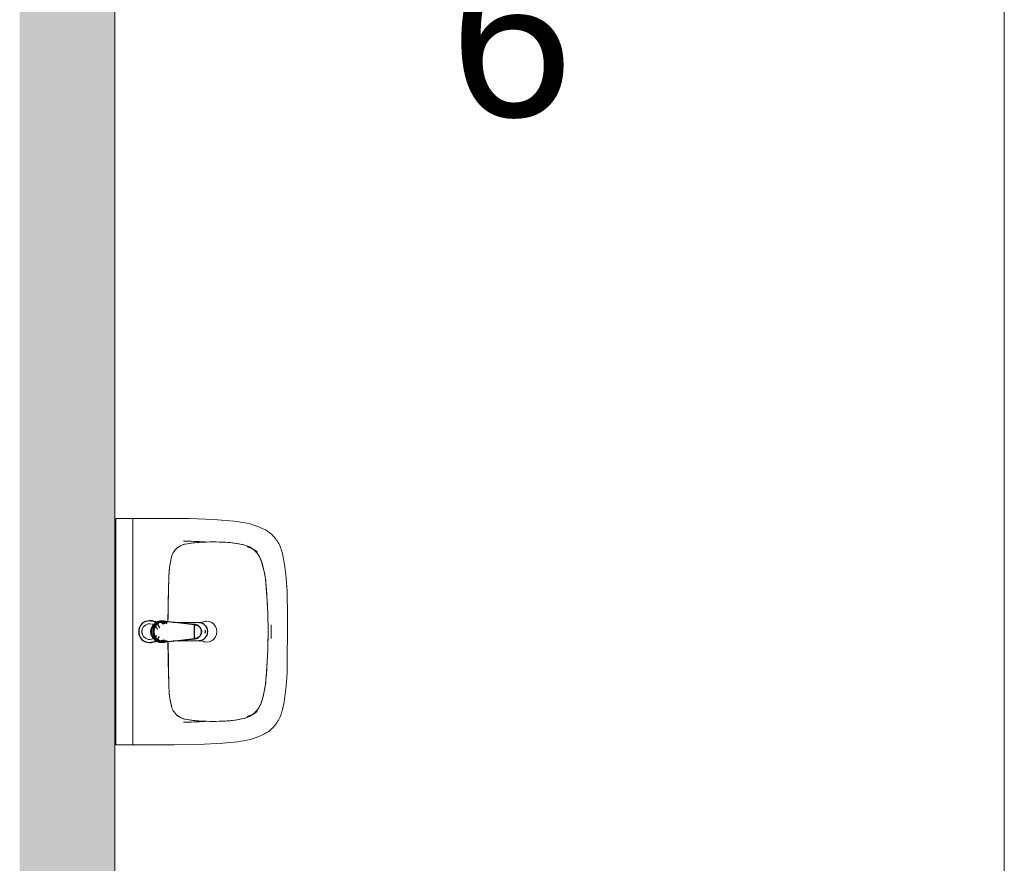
# Model space of a CAD drawing. Header units: millimetres. Extents: x 23089 to 106528, y 39021 to 113498.
# Tile 17 of 50: x 54987 to 57159, y 46022 to 47883. Entities that reach past the tile are written whole.
import ezdxf

# ---------------------------------------------------------------- set-up
doc = ezdxf.new("R2010")
doc.units = ezdxf.units.MM
for name, color, linetype, lineweight in [('A--A2__Ruwbouw', 8, 'Continuous', 9), ('A--L22__Binnenwanden', 2, 'Continuous', 9), ('A--L74__VasteSanitaireVoorz', 1, 'Continuous', 9), ('A--LR9__AlgVoorz', 7, 'Continuous', 9), ('A--TR9__AlgVoorz', 1, 'Continuous', 13)]:
    doc.layers.add(name, color=color, linetype=linetype, lineweight=lineweight)
doc.styles.add('Arial', font='arial.ttf', dxfattribs={"height": 350})

# ---------------------------------------------------------------- blocks, each defined once
blk = doc.blocks.new('74_PF_wastafel 50x38_sphinx300_un - 74_PF_wastafel 50x38_sphinx300_un-V10-DO-Begane grond - Nieuwe vloeren')
at = {"layer": 'A--L74__VasteSanitaireVoorz'}
for p, q in [((242.8, 0), (247.2, 0)), ((247.2, 0), (250, 0)), ((-250, 0), (-250, -37.5)), ((-242, 0), (-250, 0)), ((-250, 0), (-247.2, 0)), ((-247.2, 0), (-242.8, 0)), ((242, 0), (-242, 0)), ((250, 0), (242, 0)), ((250, -37.5), (250, 0)), ((-250, -37.5), (-250, -129)), ((-250, -37.5), (-241, -37.5)), ((-250, -37.5), (-242, -37.5)), ((-242, -37.5), (242, -37.5)), ((242, -37.5), (250, -37.5)), ((250, -129), (250, -37.5)), ((-124.1, -117.2), (-20.7, -115.6)), ((21.7, -115.1), (124.1, -117.2))]:
    blk.add_line(p, q, dxfattribs=at)
at = {"layer": 'A--L74__VasteSanitaireVoorz', "lineweight": 25}
for p, q in [((-21, -99.7), (-23.8, -77.6)), ((23.8, -77.6), (21, -99.7)), ((-23, -98.5), (-23, -107.4)), ((-23, -98.5), (-21.6, -106)), ((-20, -98.6), (-23, -98.5)), ((-20.7, -113.1), (-21, -99.6)), ((-20.8, -101.2), (-20.6, -113)), ((23, -98.5), (20, -98.6)), ((20.6, -113.2), (20.8, -101.2)), ((21, -99.6), (20.7, -113.2)), ((23, -107.4), (23, -98.5)), ((-21.8, -114.8), (-15.5, -173.4)), ((-20.5, -126.4), (-19.8, -183.7)), ((15.5, -173.4), (21.8, -114.8)), ((19.7, -183.7), (20.4, -126.7)), ((-15.3, -173.4), (0, -173.4)), ((-15.2, -173.4), (15.2, -173.4)), ((0, -173.4), (15.3, -173.4))]:
    blk.add_line(p, q, dxfattribs=at)
at = {"layer": 'A--L74__VasteSanitaireVoorz', "flags": 128}
for points in [[(250, -37.5), (249.7, -37.5), (248.8, -37.5), (247.4, -37.5), (245.5, -37.5), (243.3, -37.5), (241, -37.5)], [(-250, -129), (-248.9, -182.6), (-245.7, -236.1), (-242.7, -269.1)], [(-193, -153.2), (-192.7, -151.6), (-192.3, -150.1), (-191.8, -148.6), (-191.3, -147.1), (-190.7, -145.6), (-190.1, -144.1), (-189.4, -142.7), (-188.6, -141.3), (-187.8, -139.9), (-187, -138.6), (-186.1, -137.3), (-185.1, -136), (-184.1, -134.8), (-183, -133.6), (-181.9, -132.5), (-180.8, -131.4), (-179.6, -130.3), (-178.3, -129.3), (-177.1, -128.5)], [(-167.2, -123.7), (-159.8, -121.9), (-152.4, -120.3), (-145, -119.1), (-137.5, -118.1), (-129.9, -117.5), (-124.1, -117.2)], [(124.1, -117.2), (131.7, -117.6), (139.2, -118.3), (146.7, -119.4), (154.2, -120.7), (161.6, -122.3), (167.2, -123.7)], [(177.1, -128.5), (178.4, -129.4), (179.6, -130.4), (180.8, -131.5), (182, -132.6), (183.1, -133.7), (184.2, -134.9), (185.2, -136.1), (186.1, -137.4), (187, -138.7), (187.9, -140), (188.7, -141.4), (189.4, -142.8), (190.1, -144.2), (190.8, -145.7), (191.3, -147.2), (191.9, -148.7), (192.3, -150.2), (192.7, -151.8), (193, -153.2)], [(242.7, -269.1), (247.2, -215.7), (249.6, -162.1), (250, -129)], [(-197.2, -187.1), (-196.5, -177.3), (-195.4, -167.6), (-193.9, -157.9), (-193, -153.2)], [(193, -153.2), (194.7, -162.8), (196, -172.5), (196.9, -182.3), (197.2, -187.1)], [(-197.2, -242.1), (-197.9, -221.1), (-197.7, -200.1), (-197.2, -187.1)], [(197.2, -187.1), (197.9, -208), (197.7, -229), (197.2, -242.1)], [(-191.5, -282.5), (-193.4, -273.3), (-195, -264.1), (-196.2, -254.8), (-197, -245.4), (-197.2, -242.1)], [(197.2, -242.1), (196.5, -251.4), (195.4, -260.7), (194, -270), (192.2, -279.2), (191.5, -282.5)], [(-242.7, -269.1), (-241.8, -276), (-240.7, -282.8), (-239.3, -289.5), (-237.6, -296.2), (-235.7, -302.8), (-233.4, -309.4), (-231, -315.8), (-228.3, -322.2), (-225.6, -327.8)], [(225.6, -327.8), (228.5, -321.6), (231.2, -315.2), (233.7, -308.8), (235.8, -302.2), (237.8, -295.6), (239.4, -288.9), (240.8, -282.1), (241.9, -275.3), (242.7, -269.1)], [(-157.2, -320.6), (-159.2, -319.8), (-161.1, -319), (-163.1, -318.1), (-164.9, -317.2), (-166.8, -316.1), (-168.6, -315), (-170.3, -313.9), (-172, -312.6), (-173.7, -311.3), (-175.3, -309.9), (-176.8, -308.5), (-178.3, -307), (-179.8, -305.4), (-181.1, -303.8), (-182.4, -302.1), (-183.6, -300.4), (-184.8, -298.6), (-185.9, -296.8), (-186.9, -295), (-187.8, -293.1), (-188.7, -291.1), (-189.5, -289.2), (-190.2, -287.2), (-190.8, -285.2), (-191.3, -283.1), (-191.5, -282.5)], [(191.5, -282.5), (191, -284.5), (190.4, -286.6), (189.7, -288.6), (188.9, -290.5), (188.1, -292.5), (187.2, -294.4), (186.2, -296.2), (185.1, -298.1), (184, -299.9), (182.8, -301.6), (181.5, -303.3), (180.2, -304.9), (178.8, -306.5), (177.3, -308), (175.8, -309.5), (174.2, -310.9), (172.6, -312.2), (170.9, -313.5), (169.1, -314.7), (167.3, -315.8), (165.5, -316.9), (163.6, -317.8), (161.7, -318.8), (159.8, -319.6), (157.8, -320.3), (157.2, -320.6)], [(-106.8, -331.3), (-115.2, -330.4), (-123.6, -329.1), (-131.9, -327.5), (-140.1, -325.6), (-148.3, -323.4), (-156.3, -320.8), (-157.2, -320.6)], [(157.2, -320.6), (149.1, -323.2), (141, -325.4), (132.8, -327.4), (124.5, -329), (116.1, -330.2), (107.7, -331.2), (106.8, -331.3)], [(-225.6, -327.8), (-224.3, -330.3), (-222.9, -332.7), (-221.5, -335), (-219.9, -337.3), (-218.3, -339.5), (-216.5, -341.6), (-214.7, -343.7), (-212.8, -345.7), (-210.8, -347.6), (-208.8, -349.5), (-206.8, -351.1)], [(106.8, -331.3), (57.9, -334.6), (8.9, -335.9), (-40, -335.3), (-89, -332.7), (-106.8, -331.3)], [(206.8, -351.1), (209, -349.3), (211, -347.5), (213, -345.5), (214.9, -343.5), (216.7, -341.5), (218.4, -339.3), (220, -337.1), (221.6, -334.8), (223.1, -332.5), (224.4, -330.1), (225.6, -327.8)], [(-206.8, -351.1), (-204.1, -353.1), (-201.4, -355.1), (-198.5, -356.9), (-195.6, -358.6), (-192.6, -360.2), (-189.6, -361.7), (-186.5, -363.1), (-183.3, -364.3), (-180.1, -365.4), (-176.9, -366.4), (-173.6, -367.3), (-172.1, -367.6)], [(-172.1, -367.6), (-154.6, -371.1), (-137, -373.8), (-119.3, -375.9), (-101.5, -377.2), (-90, -377.7)], [(90, -377.7), (107.8, -376.8), (125.6, -375.2), (143.2, -372.9), (160.8, -369.9), (172.1, -367.6)], [(172.1, -367.6), (175.4, -366.8), (178.6, -365.9), (181.9, -364.8), (185, -363.7), (188.2, -362.4), (191.2, -360.9), (194.2, -359.4), (197.2, -357.7), (200.1, -355.9), (202.9, -354), (205.6, -352), (206.8, -351.1)], [(-90, -377.7), (32.9, -378.8), (90, -377.7)]]:
    blk.add_lwpolyline(points, dxfattribs=at)
at = {"layer": 'A--L74__VasteSanitaireVoorz', "lineweight": 25, "flags": 128}
for points in [[(-19.6, -103.8), (-19.3, -104.6), (-19, -105.3), (-18.6, -106.1)], [(17.5, -112.5), (21.6, -106), (23, -98.5)], [(17.7, -107.9), (18.1, -107.2), (18.5, -106.4), (18.8, -105.7), (19.1, -104.9), (19.4, -104.1), (19.6, -103.8)], [(-21.7, -114.9), (-18.5, -144.2), (-15.2, -173.4)], [(15.2, -173.4), (18.5, -144.2), (21.7, -114.9)], [(-15.5, -173.4), (-15.5, -174.1), (-15.5, -174.7), (-15.4, -175.3), (-15.3, -175.9), (-15.2, -176.5), (-15.1, -177.1), (-14.9, -177.7), (-14.8, -178.3), (-14.5, -178.9), (-14.3, -179.5), (-14.1, -180.1), (-13.8, -180.6), (-13.5, -181.2), (-13.2, -181.7), (-12.8, -182.2), (-12.5, -182.7), (-12.1, -183.2), (-11.7, -183.7), (-11.3, -184.1), (-10.8, -184.6), (-10.4, -185), (-9.9, -185.4), (-9.4, -185.8), (-8.9, -186.2), (-8.4, -186.5), (-7.9, -186.8), (-7.3, -187.1), (-6.8, -187.4), (-6.2, -187.7), (-5.6, -187.9), (-5, -188.1), (-4.5, -188.3), (-3.9, -188.5), (-3.3, -188.6), (-2.6, -188.8), (-2, -188.8), (-1.4, -188.9), (-0.8, -189), (-0.2, -189), (0.5, -189), (1.1, -188.9), (1.7, -188.9), (2.3, -188.8), (2.9, -188.7), (3.5, -188.6), (4.1, -188.4), (4.7, -188.2), (5.3, -188), (5.9, -187.8), (6.5, -187.6), (7, -187.3), (7.6, -187), (8.1, -186.7), (8.6, -186.4), (9.1, -186), (9.6, -185.6), (10.1, -185.2), (10.6, -184.8), (11, -184.4), (11.5, -183.9), (11.9, -183.5), (12.3, -183), (12.6, -182.5), (13, -182), (13.3, -181.4), (13.6, -180.9), (13.9, -180.4), (14.2, -179.8), (14.4, -179.2), (14.6, -178.6), (14.8, -178.1), (15, -177.5), (15.2, -176.9), (15.3, -176.2), (15.4, -175.6), (15.5, -175), (15.5, -174.4), (15.5, -173.8), (15.5, -173.4)]]:
    blk.add_lwpolyline(points, dxfattribs=at)
at = {"layer": 'A--L74__VasteSanitaireVoorz', "lineweight": 25}
for start, end in [(0, 180), (180, 243.6372), (288, 0)]:
    blk.add_arc((0, -74.6), 24, start, end, dxfattribs=at)
at = {"layer": 'A--L74__VasteSanitaireVoorz'}
for centre, radius, start, end in [((0, -75), 17.5, 0, 180), ((0, -75), 17.5, 75, 105), ((0, -75), 17.5, 180, 240), ((0, -75), 17.5, 285, 0), ((0, -75), 17.5, 285, 300), ((-154, -160.8), 39.8, 125.6177, 169.0021), ((-159, -153.8), 31.2, 105.2254, 125.6177), ((-117.5, -306.2), 189.1, 92.0128, 105.2254), ((0, -3649.7), 3534.7, 90.3412, 92.0128), ((0, -3649.7), 3534.7, 87.9872, 89.6485), ((117.5, -306.2), 189.1, 74.7746, 87.9872), ((159, -153.8), 31.2, 54.3823, 74.7746), ((154, -160.8), 39.8, 10.9979, 54.3823), ((1090.6, -129), 1290.6, 180.891, 183), ((-1090.6, -129), 1290.6, 357, 359.109), ((47.1, -199.9), 244.6, 169.0021, 176.9979), ((-47.1, -199.9), 244.6, 3.0021, 10.9979), ((327.2, -214.6), 525.1, 176.9979, 183.0021), ((0, -200), 23, 150, 180), ((0, -200), 23, 360, 30), ((-327.2, -214.6), 525.1, 356.9979, 3.0021), ((0, -200), 23, 180, 0), ((36.8, -229.8), 234.3, 183.0021, 192.9979), ((-36.8, -229.8), 234.3, 347.0021, 356.9979), ((-140, -270.6), 52.8, 192.9979, 251.0021), ((-71, -251.1), 122.6, 198.2459, 206.4169), ((140, -270.6), 52.8, 288.9979, 347.0021), ((71, -251.1), 122.6, 333.5831, 341.7541), ((-163.9, -297.2), 18.9, 206.4169, 231.4261), ((-88.4, -120.6), 211.5, 251.0021, 264.9979), ((88.4, -120.6), 211.5, 275.0021, 288.9979), ((163.9, -297.2), 18.9, 308.5739, 333.5831), ((0, 889), 1224.9, 264.9979, 275.0021), ((0, 2695.4), 3038.4, 269.7219, 270.2781)]:
    blk.add_arc(centre, radius, start, end, dxfattribs=at)
at = {"layer": 'A--L74__VasteSanitaireVoorz', "lineweight": 25}
for centre, major_axis, ratio, start_param, end_param in [((0, -97.9), (20.5, 0), 0.967332, 1.570796, 3.665191), ((0, -99.6), (20.1, 0), 0.870402, 1.570796, 3.08442), ((0, -97.9), (20.5, 0), 0.967332, 5.759587, 7.853982), ((0, -99.6), (20.1, 0), 0.870402, 0.057173, 1.570796), ((0, -98.5), (20, 0), 0.97026, 3.144451, 3.592433), ((0, -98.5), (20, 0), 0.97026, 5.832345, 6.280327), ((0, -183.7), (19.7, 0), 0.967332, 3.141593, 6.283185), ((0, -186.6), (11.5, 0), 0.973197, 4.45059, 4.974188)]:
    blk.add_ellipse(centre, major_axis=major_axis, ratio=ratio, start_param=start_param, end_param=end_param, dxfattribs=at)
for points, knots in [([(23, -98.5), (23, -95.5), (21.9, -91.3), (18.8, -86.9), (16.7, -84.7), (14.8, -83.2), (12.8, -81.9), (10, -80.4), (5.9, -79.1), (1.9, -78.5), (-1.5, -78.6), (-4.5, -78.9), (-7.9, -79.7), (-11.6, -81.1), (-14.8, -83.2), (-17.7, -85.6), (-20, -88.5), (-21.7, -91.7), (-22.7, -95), (-23, -97.3), (-23, -98.5)], [-1, -1, -1, -1, -0.861111, -0.791667, -0.756944, -0.722222, -0.6875, -0.652778, -0.583333, -0.513889, -0.479167, -0.444444, -0.388889, -0.333333, -0.277778, -0.222222, -0.166667, -0.111111, -0.055556, 0, 0, 0, 0]), ([(-23, -107.4), (-23, -104), (-21.9, -99.2), (-18.8, -94), (-16.6, -91.6), (-14.8, -89.9), (-12.8, -88.3), (-9.9, -86.7), (-5.9, -85.2), (-1.9, -84.5), (1.5, -84.6), (4.5, -84.9), (7.9, -85.8), (11.5, -87.5), (14.8, -89.8), (17.7, -92.6), (20, -95.9), (21.7, -99.6), (22.7, -103.3), (23, -106), (23, -107.4)], [-1, -1, -1, -1, -0.861111, -0.791667, -0.756944, -0.722222, -0.6875, -0.652778, -0.583333, -0.513889, -0.479167, -0.444444, -0.388889, -0.333333, -0.277778, -0.222222, -0.166667, -0.111111, -0.055556, 0, 0, 0, 0]), ([(-21.2, -97.3), (-21.1, -94.2), (-20.1, -90), (-17.2, -85.6), (-15.2, -83.5), (-13.5, -82), (-11.6, -80.7), (-9, -79.3), (-5.4, -78), (-1.7, -77.4), (1.4, -77.5), (4.1, -77.7), (7.2, -78.5), (10.5, -80), (13.5, -81.9), (16.1, -84.3), (18.3, -87.2), (19.9, -90.4), (20.9, -93.7), (21.1, -96), (21.2, -97.3)], [-1, -1, -1, -1, -0.861111, -0.791667, -0.756944, -0.722222, -0.6875, -0.652778, -0.583333, -0.513889, -0.479167, -0.444444, -0.388889, -0.333333, -0.277778, -0.222222, -0.166667, -0.111111, -0.055556, 0, 0, 0, 0]), ([(-18.6, -103.3), (-18.7, -103.1), (-19.1, -102.7), (-19.5, -102.1), (-19.8, -101.5), (-20.1, -101), (-20.4, -100.5), (-20.6, -100), (-20.8, -99.6), (-20.9, -99.5)], [0.7142857, 0.7142857, 0.7142857, 0.7142857, 0.75, 0.7857143, 0.8214286, 0.8571429, 0.8928571, 0.9285714, 1, 1, 1, 1]), ([(20.8, -99.5), (20.8, -99.7), (20.6, -100), (20.4, -100.5), (20.1, -101), (19.8, -101.5), (19.5, -102.1), (19.1, -102.7), (18.8, -103.1), (18.5, -103.5), (18.1, -104), (17.4, -104.7), (16.7, -105.3), (16.3, -105.7)], [0, 0, 0, 0, 0.0714286, 0.1071429, 0.1428571, 0.1785714, 0.2142857, 0.25, 0.2678571, 0.2857143, 0.3214286, 0.3571429, 0.4285714, 0.4285714, 0.4285714, 0.4285714]), ([(15.3, -173.4), (15.3, -175.8), (14.6, -179), (12.6, -182.5), (11.1, -184.1), (9.9, -185.3), (8.5, -186.3), (6.7, -187.5), (4, -188.5), (0.7, -189), (-2.5, -188.8), (-5.3, -188), (-7.7, -186.9), (-9.9, -185.3), (-11.8, -183.4), (-13.4, -181.2), (-14.5, -178.7), (-15.1, -176.2), (-15.3, -174.4), (-15.3, -173.4)], [-1, -1, -1, -1, -0.861111, -0.791667, -0.756944, -0.722222, -0.6875, -0.652778, -0.583333, -0.513889, -0.444444, -0.388889, -0.333333, -0.277778, -0.222222, -0.166667, -0.111111, -0.055556, 0, 0, 0, 0])]:
    blk.add_open_spline(points, degree=3, knots=knots, dxfattribs=at)
for points in [[(-21.7, -114.9), (-22.2, -113.7), (-22.8, -111.2), (-23, -108.7), (-23, -107.4)], [(-20.8, -101.2), (-20.9, -100.5), (-21.1, -99.2), (-21.2, -97.9), (-21.2, -97.3)], [(-20.9, -99.5), (-21, -99.3), (-21, -99.4), (-20.9, -100.4), (-20.8, -101.2)], [(21.2, -97.3), (21.2, -97.9), (21.1, -99.2), (20.9, -100.5), (20.8, -101.2)], [(20.8, -101.2), (20.9, -100.5), (21, -99.5), (21, -99.3), (20.8, -99.5)], [(23, -107.4), (23, -108.7), (22.8, -111.2), (22.2, -113.7), (21.7, -114.9)]]:
    blk.add_open_spline(points, degree=3, dxfattribs=at)
at = {"layer": 'A--L74__VasteSanitaireVoorz'}
for points in [[(76, -115.8), (76, -115.8), (75.5, -115.8), (73.6, -115.8), (70.6, -115.7), (66.9, -115.6), (63.1, -115.6), (59.4, -115.5), (56.4, -115.5), (54.5, -115.4), (54, -115.4), (54, -115.4)], [(54, -115.4), (54, -115.4), (54.5, -115.4), (56.4, -115.5), (59.4, -115.5), (63.1, -115.6), (66.9, -115.6), (70.6, -115.7), (73.6, -115.8), (75.5, -115.8), (76, -115.8), (76, -115.8)]]:
    blk.add_open_spline(points, degree=3, dxfattribs=at)

msp = doc.modelspace()

# ---------------------------------------------------------------- hatches: boundary and pattern name
at = {"layer": 'A--A2__Ruwbouw'}
msp.add_hatch(color=9, dxfattribs=at).paths.add_polyline_path([(54986.9, 44261.4), (55196.9, 44261.4), (55196.9, 50833.4), (54986.9, 50833.4), (54986.9, 44501.3)])

# ---------------------------------------------------------------- linework, layer by layer
at = {"layer": 'A--L22__Binnenwanden', "lineweight": 15}
for p, q in [((55196.9, 44261.4), (55196.9, 50833.4)), ((57158.9, 47933.4), (57158.9, 44261.4))]:
    msp.add_line(p, q, dxfattribs=at)
at = {"layer": 'A--LR9__AlgVoorz', "flags": 128}
msp.add_lwpolyline([(55936.9, 50833.4), (55196.9, 50833.4), (55196.9, 44261.4), (57158.9, 44261.4), (57158.9, 46633.4), (57158.9, 47933.4), (57914.9, 47933.4), (57914.9, 48883.4), (57914.9, 49883.4), (57914.9, 50833.4)], close=True, dxfattribs=at)

# ---------------------------------------------------------------- block references
at = {"layer": 'A--L74__VasteSanitaireVoorz', "rotation": 89.99999999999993}
msp.add_blockref('74_PF_wastafel 50x38_sphinx300_un - 74_PF_wastafel 50x38_sphinx300_un-V10-DO-Begane grond - Nieuwe vloeren', (55198.9, 46533.4), dxfattribs=at)

# ---------------------------------------------------------------- texts
at = {"layer": 'A--TR9__AlgVoorz', "insert": (55936.3, 48019.6), "char_height": 350, "width": 336.709, "attachment_point": 1, "style": 'Arial'}
msp.add_mtext('6', dxfattribs=at)

doc.saveas('drawing.dxf')
